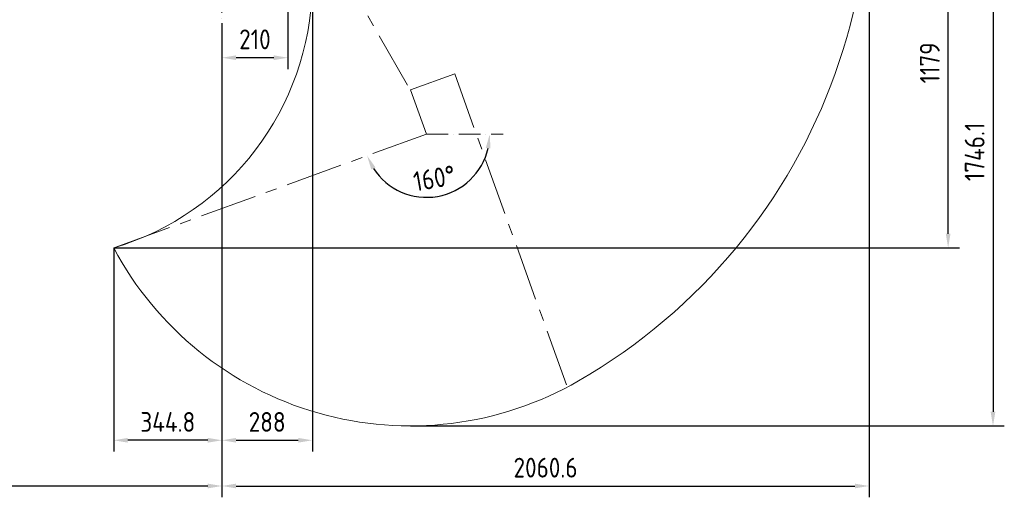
# Model space of a CAD drawing. Header units: millimetres. Extents: x 35469 to 44263, y -24881 to -16268.
# Tile 46 of 231: x 37900 to 41035, y -20813 to -19291. Entities that reach past the tile are written whole.
import ezdxf

# ---------------------------------------------------------------- set-up
doc = ezdxf.new("R2010")
doc.units = ezdxf.units.MM
doc.header["$LTSCALE"] = 0.3175
doc.linetypes.add('ACAD_ISO10W100', pattern=[18, 12, -3, 0, -3])
doc.linetypes.add('CENTER', pattern=[50.8, 31.75, -6.35, 6.35, -6.35])
for name, color, linetype, lineweight in [('7标注层', 4, 'Continuous', 13), ('cen', 2, 'CENTER', 18), ('中心线', 4, 'ACAD_ISO10W100', 20)]:
    doc.layers.add(name, color=color, linetype=linetype, lineweight=lineweight)
doc.styles.add('标准汉字', font='gbenor.shx', dxfattribs={"bigfont": 'gbcbig.shx'})
doc.dimstyles.new('M1：18', dxfattribs={"dimscale": 18, "dimtxt": 3.5, "dimasz": 2.5, "dimexe": 2, "dimexo": 0, "dimgap": 1.5, "dimtad": 1, "dimdec": 1, "dimdsep": 46, "dimtxsty": '标准汉字', "dimcen": 5, "dimdle": 5, "dimclrd": 1, "dimclre": 1, "dimclrt": 256, "dimadec": 4, "dimazin": 2, "dimtfac": 1, "dimtdec": 1, "dimtmove": 0, "dimatfit": 3, "dimfxl": 1, "dimtolj": 1, "dimarcsym": 0})

# ---------------------------------------------------------------- blocks, each defined once
blk = doc.blocks.new('*D34')
at = {"layer": '7标注层', "color": 1, "lineweight": -2, "ltscale": 18, "transparency": 16777216}
blk.add_arc((38754, -18839.5), 444.6, 305.8016, 84.1984, dxfattribs=at)
at = {"layer": '7标注层', "color": 1, "transparency": 16777216}
for points in [[(38799.3, -18389.7), (38798.5, -18404.7), (38754, -18394.9)], [(39010, -19193.8), (39018.1, -19206.4), (38976.3, -19224.5)]]:
    blk.add_solid(points, dxfattribs=at)
at = {"layer": 'Defpoints', "color": 0, "transparency": 16777216}
for p in [(38754, -17970.4), (39183.4, -18724.4), (38754, -18839.5), (38754, -18971.2), (39144, -19515)]:
    blk.add_point(p, dxfattribs=at)
at = {"layer": '7标注层', "transparency": 16777216, "insert": (39239.9, -18709.3), "char_height": 63, "attachment_point": 5, "rotation": 285, "style": '标准汉字'}
blk.add_mtext('\\A1;150%%d', dxfattribs=at)
blk = doc.blocks.new('*D35')
at = {"layer": '7标注层', "color": 1, "lineweight": -2, "ltscale": 18, "transparency": 16777216}
blk.add_arc((39195.3, -19655.9), 201.3, 212.8369, 347.1631, dxfattribs=at)
at = {"layer": '7标注层', "color": 1, "transparency": 16777216}
for points in [[(39399, -19701.5), (39384.1, -19699.8), (39396.6, -19655.9)], [(39032.9, -19761.8), (39019.5, -19768.4), (39006.2, -19724.8)]]:
    blk.add_solid(points, dxfattribs=at)
at = {"layer": 'Defpoints', "color": 0, "transparency": 16777216}
for p in [(39195.3, -19655.9), (39195.3, -19655.9), (39439, -19655.9), (39230.2, -19854.2), (38199.2, -20018.5)]:
    blk.add_point(p, dxfattribs=at)
at = {"layer": '7标注层', "transparency": 16777216, "insert": (39220.1, -19796.6), "char_height": 63, "attachment_point": 5, "rotation": 10, "style": '标准汉字'}
blk.add_mtext('\\A1;160%%d', dxfattribs=at)
blk = doc.blocks.new('*D36')
at = {"layer": '7标注层', "color": 1, "lineweight": -2, "ltscale": 18, "transparency": 16777216}
for p, q in [((38754, -18971.2), (38754, -19448.4)), ((38544, -19302.6), (38544, -19448.4)), ((38709, -19412.4), (38589, -19412.4))]:
    blk.add_line(p, q, dxfattribs=at)
at = {"layer": '7标注层', "color": 1, "transparency": 16777216}
for points in [[(38589, -19404.9), (38589, -19419.9), (38544, -19412.4)], [(38709, -19419.9), (38709, -19404.9), (38754, -19412.4)]]:
    blk.add_solid(points, dxfattribs=at)
at = {"layer": 'Defpoints', "color": 0, "transparency": 16777216}
for p in [(38754, -18971.2), (38544, -19302.6), (38544, -19412.4)]:
    blk.add_point(p, dxfattribs=at)
at = {"layer": '7标注层', "transparency": 16777216, "insert": (38649, -19353.9), "char_height": 63, "attachment_point": 5, "style": '标准汉字'}
blk.add_mtext('\\A1;210', dxfattribs=at)
blk = doc.blocks.new('*D37')
at = {"layer": '7标注层', "color": 1, "lineweight": -2, "ltscale": 18, "transparency": 16777216}
for p, q in [((38544, -19302.6), (38544, -20667.3)), ((38199.2, -20018.5), (38199.2, -20667.3)), ((38499, -20631.3), (38244.2, -20631.3))]:
    blk.add_line(p, q, dxfattribs=at)
at = {"layer": '7标注层', "color": 1, "transparency": 16777216}
for points in [[(38244.2, -20623.8), (38244.2, -20638.8), (38199.2, -20631.3)], [(38499, -20638.8), (38499, -20623.8), (38544, -20631.3)]]:
    blk.add_solid(points, dxfattribs=at)
at = {"layer": 'Defpoints', "color": 0, "transparency": 16777216}
for p in [(38544, -19302.6), (38199.2, -20018.5), (38199.2, -20631.3)]:
    blk.add_point(p, dxfattribs=at)
at = {"layer": '7标注层', "transparency": 16777216, "insert": (38371.6, -20572.8), "char_height": 63, "attachment_point": 5, "style": '标准汉字'}
blk.add_mtext('\\A1;344.8', dxfattribs=at)
blk = doc.blocks.new('*D38')
at = {"layer": '7标注层', "color": 1, "lineweight": -2, "ltscale": 18, "transparency": 16777216}
for p, q in [((38832, -19188.1), (38832, -20667.3)), ((38544, -19302.6), (38544, -20667.3)), ((38589, -20631.3), (38787, -20631.3))]:
    blk.add_line(p, q, dxfattribs=at)
at = {"layer": '7标注层', "color": 1, "transparency": 16777216}
for points in [[(38589, -20623.8), (38589, -20638.8), (38544, -20631.3)], [(38787, -20638.8), (38787, -20623.8), (38832, -20631.3)]]:
    blk.add_solid(points, dxfattribs=at)
at = {"layer": 'Defpoints', "color": 0, "transparency": 16777216}
for p in [(38832, -19188.1), (38544, -19302.6), (38832, -20631.3)]:
    blk.add_point(p, dxfattribs=at)
at = {"layer": '7标注层', "transparency": 16777216, "insert": (38688, -20572.8), "char_height": 63, "attachment_point": 5, "style": '标准汉字'}
blk.add_mtext('\\A1;288', dxfattribs=at)
blk = doc.blocks.new('*D39')
at = {"layer": '7标注层', "color": 1, "lineweight": -2, "ltscale": 18, "transparency": 16777216}
for p, q in [((36904.5, -18904.1), (36904.5, -20813)), ((38544, -19302.6), (38544, -20813)), ((38499, -20777), (36949.5, -20777))]:
    blk.add_line(p, q, dxfattribs=at)
at = {"layer": '7标注层', "color": 1, "transparency": 16777216}
for points in [[(36949.5, -20769.5), (36949.5, -20784.5), (36904.5, -20777)], [(38499, -20784.5), (38499, -20769.5), (38544, -20777)]]:
    blk.add_solid(points, dxfattribs=at)
at = {"layer": 'Defpoints', "color": 0, "transparency": 16777216}
for p in [(36904.5, -18904.1), (38544, -19302.6), (36904.5, -20777)]:
    blk.add_point(p, dxfattribs=at)
at = {"layer": '7标注层', "transparency": 16777216, "insert": (37724.3, -20718.5), "char_height": 63, "attachment_point": 5, "style": '标准汉字'}
blk.add_mtext('\\A1;1639.4', dxfattribs=at)
blk = doc.blocks.new('*D40')
at = {"layer": '7标注层', "color": 1, "lineweight": -2, "ltscale": 18, "transparency": 16777216}
for p, q in [((40604.5, -18839.5), (40604.5, -20813)), ((38544, -19302.6), (38544, -20813)), ((38589, -20777), (40559.5, -20777))]:
    blk.add_line(p, q, dxfattribs=at)
at = {"layer": '7标注层', "color": 1, "transparency": 16777216}
for points in [[(38589, -20769.5), (38589, -20784.5), (38544, -20777)], [(40559.5, -20784.5), (40559.5, -20769.5), (40604.5, -20777)]]:
    blk.add_solid(points, dxfattribs=at)
at = {"layer": 'Defpoints', "color": 0, "transparency": 16777216}
for p in [(40604.5, -18839.5), (38544, -19302.6), (40604.5, -20777)]:
    blk.add_point(p, dxfattribs=at)
at = {"layer": '7标注层', "transparency": 16777216, "insert": (39574.3, -20718.5), "char_height": 63, "attachment_point": 5, "style": '标准汉字'}
blk.add_mtext('\\A1;2060.6', dxfattribs=at)
blk = doc.blocks.new('*D41')
at = {"layer": '7标注层', "color": 1, "lineweight": -2, "ltscale": 18, "transparency": 16777216}
for p, q in [((40604.5, -18839.5), (40892.2, -18839.5)), ((40856.2, -19973.5), (40856.2, -18884.5)), ((38199.2, -20018.5), (40892.2, -20018.5))]:
    blk.add_line(p, q, dxfattribs=at)
at = {"layer": '7标注层', "color": 1, "transparency": 16777216}
for points in [[(40863.7, -18884.5), (40848.7, -18884.5), (40856.2, -18839.5)], [(40848.7, -19973.5), (40863.7, -19973.5), (40856.2, -20018.5)]]:
    blk.add_solid(points, dxfattribs=at)
at = {"layer": 'Defpoints', "color": 0, "transparency": 16777216}
for p in [(40604.5, -18839.5), (40856.2, -18839.5), (38199.2, -20018.5)]:
    blk.add_point(p, dxfattribs=at)
at = {"layer": '7标注层', "transparency": 16777216, "insert": (40797.7, -19429), "char_height": 63, "attachment_point": 5, "rotation": 90, "style": '标准汉字'}
blk.add_mtext('\\A1;1179', dxfattribs=at)
blk = doc.blocks.new('*D46')
at = {"layer": '7标注层', "color": 1, "lineweight": -2, "ltscale": 18, "transparency": 16777216}
for p, q in [((40604.5, -18839.5), (41035.1, -18839.5)), ((40999.1, -18884.5), (40999.1, -20540.6)), ((39144, -20585.6), (41035.1, -20585.6))]:
    blk.add_line(p, q, dxfattribs=at)
at = {"layer": '7标注层', "color": 1, "transparency": 16777216}
for points in [[(41006.6, -18884.5), (40991.6, -18884.5), (40999.1, -18839.5)], [(40991.6, -20540.6), (41006.6, -20540.6), (40999.1, -20585.6)]]:
    blk.add_solid(points, dxfattribs=at)
at = {"layer": 'Defpoints', "color": 0, "transparency": 16777216}
for p in [(40604.5, -18839.5), (39144, -20585.6), (40999.1, -20585.6)]:
    blk.add_point(p, dxfattribs=at)
at = {"layer": '7标注层', "transparency": 16777216, "insert": (40940.6, -19712.5), "char_height": 63, "attachment_point": 5, "rotation": 90, "style": '标准汉字'}
blk.add_mtext('\\A1;1746.1', dxfattribs=at)

msp = doc.modelspace()

# ---------------------------------------------------------------- linework, layer by layer
at = {"layer": '7标注层', "ltscale": 18}
for centre, radius, start, end in [((38753.983, -18839.495), 1850.561, 300, 182), ((37944.722, -19168.31), 887.452, 286.664377, 358.723876), ((39143.983, -19514.995), 1070.561, 208.054414, 300)]:
    msp.add_arc(centre, radius, start, end, dxfattribs=at)
at = {"layer": 'cen', "color": 6, "ltscale": 18}
msp.add_line((38753.983, -18839.495), (39143.983, -19514.995), dxfattribs=at)
at = {"layer": 'cen', "ltscale": 18}
for p, q in [((39143.983, -19514.995), (39285.154, -19464.293)), ((39285.154, -19464.293), (39643.449, -20461.903)), ((39143.983, -19514.995), (39195.286, -19655.949)), ((39195.286, -19655.949), (38199.212, -20018.49))]:
    msp.add_line(p, q, dxfattribs=at)
at = {"layer": '中心线', "ltscale": 18}
for p, q in [((38543.983, -18891.538), (38543.983, -19302.602)), ((39195.286, -19655.949), (39439.006, -19655.949))]:
    msp.add_line(p, q, dxfattribs=at)

# ---------------------------------------------------------------- dimensions: what is measured, and where the dimension line sits
at = {"layer": '7标注层', "ltscale": 18}
for base, line1, line2, picture, middle in [((39183.434, -18724.424), ((38753.983, -18839.495), (39143.983, -19514.995)), ((38753.983, -18971.193), (38753.983, -17970.421)), '*D34', (39239.941, -18709.283)), ((39230.237, -19854.164), ((39195.286, -19655.949), (38199.212, -20018.49)), ((39195.286, -19655.949), (39439.006, -19655.949)), '*D35', (39220.078, -19796.552))]:
    dim = msp.add_angular_dim_2l(base=base, line1=line1, line2=line2, dimstyle='M1：18', override={"dimtad": 1, "dimtih": 0, "dimtoh": 0, "dimsah": 1, "dimtdec": 4, "dimtzin": 8}, dxfattribs=at)
    dim.commit()
    dim.dimension.update_dxf_attribs({"geometry": picture, "text_midpoint": middle})
for base, p1, p2, angle, picture, middle in [((40856.231, -18839.495), (38199.212, -20018.49), (40604.544, -18839.495), 90, '*D41', (40797.731, -19428.993)), ((40999.054, -20585.556), (40604.544, -18839.495), (39143.983, -20585.556), 270, '*D46', (40940.554, -19712.525))]:
    dim = msp.add_linear_dim(base=base, p1=p1, p2=p2, angle=angle, dimstyle='M1：18', override={"dimsah": 1, "dimtzin": 8}, dxfattribs=at)
    dim.commit()
    dim.dimension.update_dxf_attribs({"geometry": picture, "text_midpoint": middle})
for base, p1, p2, picture, middle in [((40604.544, -20777.041), (38543.983, -19302.602), (40604.544, -18839.495), '*D40', (39574.263, -20718.541)), ((36904.55, -20777.041), (38543.983, -19302.602), (36904.55, -18904.079), '*D39', (37724.266, -20718.541)), ((38543.983, -19412.353), (38753.983, -18971.193), (38543.983, -19302.602), '*D36', (38648.983, -19353.853)), ((38831.954, -20631.298), (38543.983, -19302.602), (38831.954, -19188.074), '*D38', (38687.968, -20572.798)), ((38199.212, -20631.298), (38543.983, -19302.602), (38199.212, -20018.49), '*D37', (38371.597, -20572.798))]:
    dim = msp.add_linear_dim(base=base, p1=p1, p2=p2, dimstyle='M1：18', override={"dimsah": 1, "dimtzin": 8}, dxfattribs=at)
    dim.commit()
    dim.dimension.update_dxf_attribs({"geometry": picture, "text_midpoint": middle})

doc.saveas('drawing.dxf')
